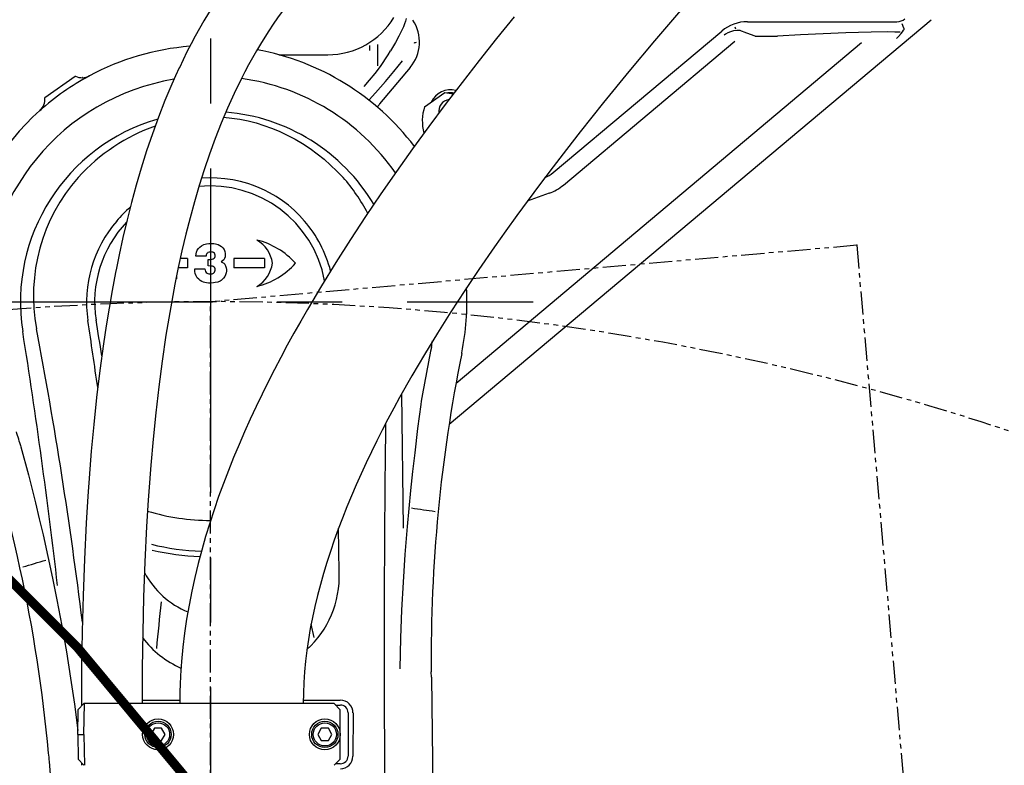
# Model space of a CAD drawing. Header units: millimetres. Extents: x -289 to 305, y -210 to 210.
# Tile 25 of 79: x -38 to -15, y -7 to 10. Entities that reach past the tile are written whole.
import ezdxf

# ---------------------------------------------------------------- set-up
doc = ezdxf.new("R2010")
doc.units = ezdxf.units.MM
doc.linetypes.add('CENTER', pattern=[12, 7.5, -1.5, 1.5, -1.5])
doc.linetypes.add('PHANTOM', pattern=[15, 7.5, -1.5, 1.5, -1.5, 1.5, -1.5])
doc.styles.get("Standard").update_dxf_attribs({"font": 'ROMANS', "bigfont": 'EXTFONT'})
doc.dimstyles.new('ISO-25', dxfattribs={"dimtxt": 2.5, "dimasz": 2.5, "dimexe": 1.25, "dimexo": 0.625, "dimtad": 1, "dimtxsty": 'Standard', "dimcen": 2.5, "dimadec": 0, "dimazin": 0, "dimtfac": 1, "dimtmove": 0, "dimatfit": 3, "dimfxl": 1, "dimarcsym": 0})

# ---------------------------------------------------------------- blocks, each defined once
blk = doc.blocks.new('DTL0019')
at = {"color": 0, "linetype": 'PHANTOM'}
for q in [(-210, 1030), (0, 0)]:
    blk.add_line((-210, 0), q, dxfattribs=at)
at = {"color": 0}
for p in [(-210, 0), (0, 0)]:
    blk.add_point(p, dxfattribs=at)
blk = doc.blocks.new('DTL0018')
at = {"color": 0, "linetype": 'Continuous', "const_width": 3}
for points in [[(1100.59, -1620.5, 1.732051), (-1706.19, 0, 1.732051)], [(352.78, 298.97, 0.277102), (-445, 1030, 0.277102)]]:
    blk.add_lwpolyline(points, format="xyb", dxfattribs=at)
at = {"color": 0, "linetype": 'PHANTOM'}
blk.add_arc((165, 0), 820, 300, 180, dxfattribs=at)
at = {"color": 0}
blk.add_blockref('DTL0019', (165, 820), dxfattribs=at)
for rotation in [185, 90.00000000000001]:
    blk.add_blockref('DTL0019', (165, 820), dxfattribs=dict(at, rotation=rotation))
blk = doc.blocks.new('DTL0020')
at = {"color": 3, "linetype": 'Continuous'}
for p, q in [((242.221176, 1210.363678), (398.298324, 1341.328033)), ((338.814865, 1340.673736), (387.20079, 1340.673736)), ((389.445114, 1338.604278), (388.925461, 1340.032135)), ((275.904465, 1291.819366), (330.535812, 1337.660431)), ((334.733139, 1339.008331), (334.95256, 1338.405426)), ((341.282455, 1335.975616), (348.604965, 1335.975616)), ((216.502029, 1333.024567), (216.502029, 1331.390778)), ((219.100387, 1326.43985), (219.100387, 1333.297272)), ((244.463943, 1223.72525), (375.814499, 1333.941437)), ((279.259445, 1287.821075), (334.772446, 1334.402008)), ((187.11293, 1330.00003), (202.999985, 1330.00003)), ((229.62828, 1325.858185), (219.737045, 1314.070343)), ((111.3311, 1316.186554), (121.160904, 1323.069366)), ((121.160904, 1323.069366), (121.274948, 1323.016266)), ((123.602951, 1322.56485), (123.562073, 1322.584381)), ((234.298202, 1313.172516), (240.851425, 1317.761017)), ((240.851425, 1317.761017), (243.577926, 1317.280304)), ((110.965683, 1313.764191), (110.969971, 1313.719147)), ((111.3311, 1316.186554), (111.342056, 1316.061188)), ((216.272537, 1315.269684), (216.33464, 1315.337921)), ((274.605942, 1285.13443), (267.549911, 1282.566193)), ((157.499985, 1264.00003), (155.178177, 1264.00003)), ((157.499985, 1264.00003), (157.499985, 1261.00003)), ((163.527176, 1264.776886), (160.228561, 1264.776886)), ((164.262314, 1261.630157), (164.262314, 1263.713531)), ((182.499985, 1264.00003), (172.499985, 1264.00003)), ((172.499985, 1264.00003), (172.499985, 1261.00003)), ((182.499985, 1264.00003), (182.499985, 1261.00003)), ((157.499985, 1261.00003), (154.531418, 1261.00003)), ((159.881332, 1260.710602), (163.179977, 1260.710602)), ((182.499985, 1261.00003), (172.499985, 1261.00003)), ((153.999985, 1257.50003), (153.80928, 1257.50003)), ((153.999985, 1258.440704), (153.999985, 1257.50003)), ((246.303573, 1233.302887), (246.353683, 1233.550812)), ((227.477035, 1176.743317), (226.9449, 1220.375885)), ((238.62297, 1181.294464), (238.67247, 1181.287628)), ((206.669052, 1162.481842), (206.445633, 1176.733185)), ((103.488739, 1162.719635), (103.536774, 1162.733795)), ((198.531784, 1141.370026), (197.562912, 1145.707184)), ((236.486954, 1128.506012), (236.468185, 1130.255524)), ((236.486954, 1128.506012), (239.952041, 844.389954)), ((124, 1120.00003), (122.070419, 1118.070465)), ((123.199997, 1120.00003), (123.199997, 1119.199982)), ((124.123413, 1120.00003), (124, 1120.00003)), ((124, 1110.00003), (124.123413, 1120.00003)), ((204.999985, 1120.00003), (124.123413, 1120.00003)), ((142.975952, 1121.080231), (142.800293, 1121.076446)), ((143, 1121.090118), (155.003769, 1121.090118)), ((195.004928, 1121.090118), (206.999985, 1121.090118)), ((206.999985, 1118.00003), (204.999985, 1120.00003)), ((205.486801, 1119.513214), (206.999985, 1119.513214)), ((122, 1110.00003), (122.070419, 1118.070465)), ((206.999985, 1102.00003), (206.999985, 1118.00003)), ((209.513199, 1117.00003), (209.513199, 1103.00003)), ((211.116806, 1116.93631), (211.097275, 1102.955597)), ((122, 1110.00003), (124, 1110.00003)), ((122, 1110.00003), (122.070419, 1101.929596)), ((124, 1110.00003), (124.123413, 1100.00003)), ((146.845306, 1112.00003), (145.690597, 1110.00003)), ((145.690597, 1110.00003), (146.845306, 1108.00003)), ((149.154709, 1112.00003), (146.845306, 1112.00003)), ((150.309402, 1110.00003), (149.154709, 1112.00003)), ((149.154709, 1108.00003), (150.309402, 1110.00003)), ((200.845321, 1112.00003), (199.690597, 1110.00003)), ((199.690597, 1110.00003), (200.845321, 1108.00003)), ((203.154709, 1112.00003), (200.845321, 1112.00003)), ((204.309402, 1110.00003), (203.154709, 1112.00003)), ((203.154709, 1108.00003), (204.309402, 1110.00003)), ((146.845306, 1108.00003), (149.154709, 1108.00003)), ((200.845321, 1108.00003), (203.154709, 1108.00003)), ((124, 1100.00003), (122.070419, 1101.929596)), ((123.199997, 1100.799957), (123.199997, 1100.00003)), ((206.999985, 1102.00003), (204.999985, 1100.00003)), ((206.999985, 1100.486847), (205.486801, 1100.486847))]:
    blk.add_line(p, q, dxfattribs=at)
for points in [[(263.244369, 1342.277252), (257.564499, 1335.218292), (251.961349, 1328.132721), (246.440292, 1321.021637), (241.004715, 1313.883087), (235.655441, 1306.711578), (230.393051, 1299.499664), (225.22203, 1292.244659), (220.148239, 1284.944977), (215.176346, 1277.596466), (210.31044, 1270.192657), (205.554245, 1262.724518), (200.910934, 1255.179962), (196.385788, 1247.547272), (194.171127, 1243.696808), (191.992203, 1239.825958), (189.849594, 1235.932403), (187.746078, 1232.017731), (185.681106, 1228.076813), (183.658981, 1224.113678), (181.676468, 1220.117462), (179.741134, 1216.098053), (177.846634, 1212.036529), (176.00444, 1207.950958), (174.205643, 1203.814484), (172.465133, 1199.653107), (170.778549, 1195.448395), (169.156692, 1191.218292), (167.602524, 1186.961822), (166.119736, 1182.680084), (164.711716, 1178.372589), (163.382278, 1174.040192), (162.131759, 1169.671051), (160.968063, 1165.277862), (159.887894, 1160.830231), (158.903732, 1156.36026), (158.01384, 1151.837189), (157.231216, 1147.294464), (156.562362, 1142.747467), (156.004318, 1138.185089), (155.562729, 1133.642242), (155.254349, 1129.089386), (155.1306, 1126.06131), (155.075546, 1124.041412), (154.999985, 1120.00003)], [(317.117355, 1344.327179), (308.724167, 1334.487091), (300.405746, 1324.525665), (292.210983, 1314.484405), (284.684921, 1305.037628), (280.236191, 1299.341705), (275.883529, 1293.679596), (271.53276, 1287.924591), (267.811569, 1282.921051), (264.172226, 1277.948395), (260.586166, 1272.966095), (256.946213, 1267.817535), (251.886154, 1260.493317), (247.291092, 1253.652252), (242.819961, 1246.798126), (238.470657, 1239.916412), (234.247024, 1232.99942), (230.155441, 1226.041901), (226.211532, 1219.052887), (224.299515, 1215.548614), (222.429123, 1212.037384), (220.601974, 1208.519562), (218.818893, 1204.993561), (217.081436, 1201.459259), (215.390487, 1197.914703), (213.74736, 1194.358795), (212.153549, 1190.790314), (210.610824, 1187.207916), (209.122848, 1183.614899), (207.694534, 1180.017609), (206.329819, 1176.421295), (205.031509, 1172.828155), (203.802597, 1169.241363), (202.644821, 1165.660797), (201.559952, 1162.08609), (200.549637, 1158.516266), (199.615341, 1154.949005), (198.758774, 1151.381622), (197.981857, 1147.810821), (197.288437, 1144.242096), (196.683395, 1140.689239), (196.169662, 1137.162384), (195.748855, 1133.667145), (195.421493, 1130.205963), (195.187607, 1126.777618), (195.047043, 1123.377838), (194.999985, 1120.00003)], [(195.774887, 1381.054352), (193.591293, 1379.0961), (191.447128, 1377.105987), (189.343918, 1375.084503), (187.282516, 1373.03128), (185.26329, 1370.946075), (183.285812, 1368.828155), (181.349411, 1366.6763), (179.454513, 1364.490997), (177.552109, 1362.212555), (175.694687, 1359.900787), (174.378616, 1358.207306), (171.8181, 1354.771515), (169.352707, 1351.273224), (166.98146, 1347.715362), (164.318954, 1343.471222), (162.848007, 1341.003204), (161.417618, 1338.512237), (160.026443, 1335.997833), (158.674118, 1333.461456), (157.359726, 1330.903595), (156.082596, 1328.325104), (154.8824, 1325.74173)], [(208.737839, 1366.353302), (206.800461, 1364.615875), (204.904953, 1362.856598), (203.051254, 1361.07486), (201.238876, 1359.269684), (199.467026, 1357.440094), (197.734176, 1355.584137), (196.038742, 1353.700104), (194.380356, 1351.787506), (192.775741, 1349.867096), (191.206528, 1347.917999), (189.673233, 1345.941559), (188.175033, 1343.937042), (186.711532, 1341.904694), (185.282547, 1339.845123), (183.887527, 1337.758209), (182.52626, 1335.644928), (181.169845, 1333.458893), (179.84761, 1331.246002), (178.558426, 1329.005646), (177.301773, 1326.738434), (176.077041, 1324.444611), (174.883652, 1322.12442), (172.589035, 1317.407745)], [(228.381058, 1341.7659), (228.116562, 1340.806915), (227.830673, 1339.993805), (227.440384, 1339.020538), (226.950424, 1337.924713), (225.971908, 1335.975983), (224.835312, 1333.938629), (223.233566, 1331.247345)], [(336.434616, 1337.846832), (335.343429, 1337.825104), (334.328476, 1337.683502), (333.390243, 1337.43399), (332.528, 1337.085602), (331.740341, 1336.644562), (331.341781, 1336.366241)], [(341.290207, 1335.970489), (338.581711, 1336.992218), (336.418381, 1337.849518)], [(388.323715, 1337.253448), (386.587448, 1337.318756), (384.261459, 1337.347198), (378.894821, 1337.301544), (374.837997, 1337.209747), (370.643417, 1337.079742), (363.363632, 1336.78714), (355.995468, 1336.415069), (348.616012, 1335.968048)], [(387.042709, 1335.243561), (387.690475, 1335.886261), (388.579086, 1336.841095), (389.056015, 1337.417877), (389.395859, 1337.902496), (389.526596, 1338.143341), (389.594711, 1338.338287), (389.600326, 1338.469025), (389.583481, 1338.51944), (389.533249, 1338.575592), (389.452804, 1338.608185)], [(214.724533, 1319.664093), (216.495529, 1321.723663), (218.246506, 1323.883331), (219.997482, 1326.211578), (220.848923, 1327.424103), (221.679031, 1328.670319), (222.483444, 1329.951202), (223.257492, 1331.266998)], [(216.334518, 1315.340485), (218.408127, 1317.655914), (221.616928, 1321.32254), (224.367294, 1324.572296), (227.138962, 1327.981476)], [(154.842056, 1325.726837), (153.637558, 1323.109772), (152.468185, 1320.474762), (150.232162, 1315.153961), (148.128387, 1309.771393), (146.151108, 1304.333649), (144.294754, 1298.847443), (142.553543, 1293.318146), (140.921814, 1287.750763), (139.39386, 1282.149078), (137.964203, 1276.516144), (136.62764, 1270.854767), (135.379349, 1265.167877), (134.526672, 1260.8909), (134.262558, 1259.466583)], [(172.589035, 1317.407745), (170.436447, 1312.645172), (168.397568, 1307.793243), (166.468857, 1302.858429), (164.646713, 1297.84732), (162.927536, 1292.766388), (161.30748, 1287.621612), (159.782638, 1282.418732), (158.348862, 1277.162384), (157.002212, 1271.856354), (155.738754, 1266.504547), (154.554794, 1261.110748), (153.446884, 1255.678741)], [(169.216415, 1309.784332), (171.871506, 1309.508942), (174.509109, 1309.103058), (177.12297, 1308.569244), (179.707016, 1307.910187), (182.255661, 1307.129181), (184.763534, 1306.229523), (187.225723, 1305.21524), (189.816696, 1304.001251), (192.344528, 1302.663849), (194.804336, 1301.207794), (197.191513, 1299.638214), (199.501724, 1297.959869), (201.730942, 1296.177521), (203.87532, 1294.296173), (205.931381, 1292.320465), (207.895798, 1290.254913)], [(195.416183, 1276.145904), (193.794144, 1277.960236), (192.057724, 1279.667999), (190.214645, 1281.262726), (188.273086, 1282.738678), (186.241379, 1284.090362), (184.128189, 1285.313385), (182.430099, 1286.174835), (180.69194, 1286.95401), (178.917953, 1287.649567), (177.112289, 1288.260162), (175.89302, 1288.619537), (174.662857, 1288.940338), (172.174881, 1289.465485), (169.658493, 1289.834259), (167.123825, 1290.045441), (164.580917, 1290.098419), (162.039871, 1289.993317)], [(160.228561, 1264.776886), (160.295151, 1265.502228), (160.449692, 1266.117218), (160.707138, 1266.702301), (161.087387, 1267.263214), (161.559646, 1267.749542), (162.105209, 1268.152985), (162.846054, 1268.524689), (163.641434, 1268.765289), (164.462082, 1268.892731), (165.473434, 1268.919586), (166.021469, 1268.876495), (166.564194, 1268.791412), (167.024032, 1268.680694), (167.467575, 1268.531891), (168.018783, 1268.272736), (168.528732, 1267.933136), (168.973923, 1267.515289), (169.383285, 1266.946075), (169.649032, 1266.312042), (169.767685, 1265.622833), (169.768844, 1265.091949), (169.692734, 1264.567902), (169.521103, 1264.06839), (169.241684, 1263.610992), (168.876083, 1263.236725), (168.431686, 1262.937775)], [(164.262314, 1263.713531), (164.662643, 1263.716949), (165.062057, 1263.743927), (165.557113, 1263.837677), (165.794906, 1263.925568), (166.110397, 1264.128937), (166.337692, 1264.402008), (166.466781, 1264.734405), (166.48851, 1265.092316), (166.401687, 1265.440826), (166.216415, 1265.740631), (165.951095, 1265.967316), (165.706619, 1266.073395), (165.530136, 1266.113922), (165.169632, 1266.143585), (164.863724, 1266.135651), (164.563644, 1266.090851), (164.14714, 1265.925568), (163.962326, 1265.794708), (163.807327, 1265.634064), (163.689133, 1265.443512), (163.604843, 1265.226837), (163.527176, 1264.776886)], [(168.431686, 1262.937775), (168.856186, 1262.745026), (169.235885, 1262.488678), (169.563614, 1262.156525), (169.740707, 1261.898712), (169.880173, 1261.616974), (170.057358, 1261.013458), (170.127609, 1260.462067), (170.126877, 1259.913361), (170.053024, 1259.364288), (169.875625, 1258.750397), (169.597641, 1258.170074), (169.223678, 1257.64798), (168.765182, 1257.204864), (168.429123, 1256.960113), (168.071884, 1256.749664), (167.311874, 1256.427154), (166.510483, 1256.219757), (165.957138, 1256.133209), (164.854782, 1256.072418), (164.285934, 1256.095123), (163.716965, 1256.157989), (163.158859, 1256.27005), (162.681015, 1256.415924), (162.217544, 1256.610382), (161.652298, 1256.934601), (161.143661, 1257.338776), (160.706192, 1257.820221), (160.318405, 1258.444855), (160.054611, 1259.132843), (159.915756, 1259.854645), (159.881332, 1260.710602)], [(134.214783, 1259.458282), (133.129745, 1253.728912), (132.120193, 1247.982086), (131.182388, 1242.220367), (130.31282, 1236.445953), (129.129089, 1227.764923), (128.080749, 1219.065704), (127.157974, 1210.352569), (126.351761, 1201.628448), (125.875015, 1195.807648), (125.573074, 1191.441559), (125.486496, 1189.987335)], [(163.179977, 1260.710602), (163.228805, 1260.275543), (163.356979, 1259.856476), (163.574539, 1259.517486), (163.888412, 1259.261627), (164.135849, 1259.143097), (164.395218, 1259.070953), (164.737778, 1259.030914), (165.091171, 1259.029694), (165.504074, 1259.083404), (165.703415, 1259.145294), (165.97319, 1259.293365), (166.240433, 1259.558868), (166.419662, 1259.890533), (166.493851, 1260.265167), (166.458053, 1260.646881), (166.33464, 1260.969757), (166.129593, 1261.244293), (165.878403, 1261.421173), (165.586105, 1261.526031), (165.134109, 1261.60025), (164.262314, 1261.630157)], [(153.446884, 1255.678741), (152.411636, 1250.212189), (151.445877, 1244.714508), (150.546554, 1239.188995), (149.315719, 1230.854767), (148.218475, 1222.474029), (147.24588, 1214.053863), (146.389648, 1205.600616), (145.642059, 1197.118683), (144.996017, 1188.612091)], [(233.039047, 1216.754669), (232.043014, 1208.971832), (231.101517, 1201.166656), (230.41365, 1195.086212), (229.768295, 1188.994659), (229.191849, 1183.13858), (228.660019, 1177.273712), (227.937118, 1168.277252), (227.331222, 1159.268707), (226.848556, 1150.252838), (226.494339, 1141.23233), (226.257614, 1131.237579)], [(103.60289, 1203.103058), (105.988174, 1194.060089), (108.274628, 1184.979889), (109.53215, 1179.77652), (110.752106, 1174.561676), (112.317764, 1167.590729), (113.810806, 1160.60025), (115.228226, 1153.591461), (116.825592, 1145.158966), (118.306015, 1136.705109), (119.665817, 1128.232819), (120.901748, 1119.744415), (122.01094, 1111.241119)], [(125.444153, 1189.983673), (125.245285, 1187.070587), (124.711883, 1178.3284), (124.139572, 1166.666046), (123.713623, 1154.999664), (123.422012, 1143.331451), (123.254013, 1131.664093), (123.199997, 1120.00003)], [(144.996017, 1188.612091), (144.802093, 1185.771637), (144.281372, 1177.237457), (143.72168, 1165.831818), (143.304367, 1154.400543), (143.018219, 1142.948517), (142.853134, 1131.480133), (142.800003, 1120.00003)]]:
    blk.add_lwpolyline(points, dxfattribs=at)
for centre, radius in [((148, 1110.00003), 5), ((148, 1110.00003), 4.25), ((148, 1110.00003), 3.75), ((201.999985, 1110.00003), 5), ((201.999985, 1110.00003), 4.25), ((201.999985, 1110.00003), 3.75)]:
    blk.add_circle(centre, radius, dxfattribs=at)
for centre, radius, start, end in [((202.992966, 1354.991852), 24.992464, 270.016083, 328.68013), ((219.781814, 1334.12149), 12.862683, 319.898966, 33.315733), ((338.805527, 1327.819611), 12.856353, 89.905869, 130.094121), ((387.191635, 1344.795807), 4.119918, 270.291264, 309.708733), ((164.999985, 1250.00003), 83, 94.63531, 118.211231), ((231.286484, 1333.472687), 0.48223, 127.79956, 146.958569), ((228.678451, 1345.115143), 11.49821, 281.603901, 285.210467), ((164.999985, 1250.00003), 83, 37.332298, 79.54034), ((164.999985, 1250.00003), 83, 118.211231, 131.78876), ((123.395675, 1327.560211), 5.014347, 244.980994, 298.184589), ((164.991684, 1250.029327), 72.962925, 99.33946, 181.90626), ((164.991684, 1250.029327), 72.962925, 34.859554, 82.135347), ((242.634323, 1311.727936), 6.87868, 75.031226, 154.87428), ((242.654587, 1311.699005), 6, 78.886957, 99.471248), ((106.346817, 1315.622467), 5.014344, 311.815389, 5.019021), ((226.750809, 1308.221832), 9.123352, 140.319201, 148.176952), ((242.654587, 1311.699005), 3.8, 96.789033, 189.290883), ((164.999985, 1250.00003), 83, 131.78876, 199.297574), ((164.997421, 1250.030304), 61.548579, 30.828892, 85.438659), ((248.553512, 1308.504791), 15, 161.869896, 195.214009), ((164.997421, 1250.030304), 61.548579, 106.130703, 188.997772), ((269.331467, 1299.643463), 10.21817, 292.544, 310), ((164.606735, 1252.10379), 57.716009, 27.359994, 41.36477), ((165.002914, 1249.965729), 37.543979, 10.538379, 95.789804), ((269.331467, 1299.643463), 15.437514, 290, 310), ((163.704513, 1251.740997), 37.995046, 130.576032, 140.034902), ((165.041183, 1249.857941), 40.221562, 139.147906, 188.468965), ((165.002914, 1249.965729), 37.543979, 136.43281, 188.997799), ((164.959122, 1249.854889), 40.222037, 14.646815, 40.851901), ((175.072464, 1261.29837), 10, 6.901855, 60.478279), ((173.946396, 1245.744049), 25, 42.085614, 75.986872), ((175.072464, 1263.701691), 10, 299.521721, 353.098145), ((173.946396, 1279.256012), 25, 284.013128, 317.914386), ((164.999985, 1250.00003), 83, 348.569281, 3.131433), ((-2035.011917, 915.350494), 2185.118754, 8.073641, 8.6489), ((-1879.493729, 926.267731), 2032.456021, 8.666077, 8.997693), ((-1879.55806, 926.259186), 2008.451416, 6.632298, 8.997693), ((-1358.253128, 963.245148), 1493.008508, 7.044386, 10.733168), ((165.030319, 1249.997467), 72.962925, 348.303599, 350.023004), ((710.861252, 1136.937653), 484.454076, 168.297077, 170.517367), ((732.989792, 1134.857941), 496.542937, 168.564738, 180.531083), ((-381.85939, 1058.153229), 496.534527, 5.293291, 19.303042), ((5798.049728, 1138.124176), 5576.850441, 179.255501, 180.699666), ((-359.977539, 1062.8909), 484.331659, 16.827506, 17.4315), ((881.952011, 5717.215973), 4580.564251, 261.817875, 261.915246), ((165.002304, 1249.969635), 70.711246, 253.211024, 269.993529), ((165.003708, 1249.950836), 80.721119, 256.271556, 267.885706), ((165.002609, 1249.965729), 82.496837, 256.774122, 267.60536), ((-927.020096, 4641.490387), 3626.97457, 286.518018, 286.641712), ((-5603.431717, 1723.427032), 5780.727891, 354.185432, 354.33599), ((207.026169, 1116.999176), 4.080736, 359.457564, 90.029482), ((207.024338, 1117.024322), 2.47878, 0, 90.000003), ((-454.28505, 1051.439239), 569.270741, 5.019306, 5.293677), ((-1879.527786, 926.262848), 2000, 357.198075, 5.0193), ((207.024338, 1102.975738), 2.47878, 269.999997, 0), ((207.026657, 1102.961578), 4.061079, 269.969364, 359.565914)]:
    blk.add_arc(centre, radius, start, end, dxfattribs=at)
for centre, major_axis, ratio, start_param, end_param in [((159.82695, 1253.381378), (-31.459488, -48.876343), 0.90419, 3.9976922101, 4.5291883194), ((164.951095, 1252.000275), (-1.847359, -57.640808), 0.993615, 4.019230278, 4.9306570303), ((168.4832, 1176.860748), (-1.997742, -29.337555), 0.970172, 5.292488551, 5.9626321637), ((175.399216, 1162.489899), (8.580612, -31.732574), 0.948299, 0.4497287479, 1.3200930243), ((167.468551, 1161.67984), (-3.821465, -32.421265), 0.950044, 5.4978532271, 6.0073909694)]:
    blk.add_ellipse(centre, major_axis=major_axis, ratio=ratio, start_param=start_param, end_param=end_param, dxfattribs=at)
blk = doc.blocks.new('_OPEN30')
at = {"color": 0, "linetype": 'ByBlock', "lineweight": -2}
for p, q in [((-1, 0.267949), (0, 0)), ((0, 0), (-1, -0.267949)), ((0, 0), (-1, 0))]:
    blk.add_line(p, q, dxfattribs=at)
blk = doc.blocks.new('*D40')
at = {"color": 0, "lineweight": -2}
for p, q in [((100.333, -52.754), (100.333, 88.546)), ((-42.109, 87.474), (97.333, 87.474))]:
    blk.add_line(p, q, dxfattribs=at)
at = {"layer": 'Defpoints', "color": 0}
for p in [(-45.109, 88.545), (100.333, 87.473), (100.333, -55.294)]:
    blk.add_point(p, dxfattribs=at)
at = {"color": 0, "lineweight": -2, "xscale": 3, "yscale": 3, "zscale": 3}
for p, rotation in [((-45.109, 87.474), 180), ((100.333, 87.474), 360)]:
    blk.add_blockref('_OPEN30', p, dxfattribs=dict(at, rotation=rotation))
at = {"color": 0, "insert": (27.613, 89.895), "char_height": 3.2, "attachment_point": 5}
blk.add_mtext('2036.2', dxfattribs=at)
blk = doc.blocks.new('*D41')
at = {"color": 0, "lineweight": -2}
for p, q in [((-45.109, -43.842), (-45.109, 88.545)), ((-36.323, 32.378), (-42.109, 32.378))]:
    blk.add_line(p, q, dxfattribs=at)
at = {"layer": 'Defpoints', "color": 0}
for p in [(-45.109, 32.378), (-33.323, 11.46), (-45.109, -46.382)]:
    blk.add_point(p, dxfattribs=at)
at = {"color": 0, "lineweight": -2, "xscale": 3, "yscale": 3, "zscale": 3, "rotation": 180}
blk.add_blockref('_OPEN30', (-45.109, 32.378), dxfattribs=at)
at = {"color": 0, "lineweight": -2, "xscale": 3, "yscale": 3, "zscale": 3}
blk.add_blockref('_OPEN30', (-33.323, 32.378), dxfattribs=at)
at = {"color": 0, "insert": (-40.057, 34.792), "char_height": 3.2, "attachment_point": 5}
blk.add_mtext('165', dxfattribs=at)
blk = doc.blocks.new('*D45')
at = {"color": 7, "linetype": 'Continuous'}
for p, q in [((-33.323, 48.85), (-36.403, 49.566)), ((-33.323, 48.85), (-36.349, 47.93)), ((-76.356, -11.722), (-76.483, -8.563)), ((-76.356, -11.722), (-78.046, -9.049))]:
    blk.add_line(p, q, dxfattribs=at)
blk.add_arc((-33.323, 3.278), 45.572, 90, 199.217, dxfattribs=at)
at = {"layer": 'Defpoints', "color": 0}
for p in [(-56.109, 42.743), (-33.323, 11.46), (-48.323, 3.278), (-33.323, 3.278)]:
    blk.add_point(p, dxfattribs=at)
at = {"color": 7, "insert": (-72.261, 28.83), "char_height": 3.2, "attachment_point": 7, "rotation": 51.4}
blk.add_mtext('\\W1;90°', dxfattribs=at)
blk = doc.blocks.new('*D46')
at = {"color": 7, "linetype": 'Continuous'}
for p, q in [((-33.323, 48.85), (-30.243, 49.566)), ((-33.323, 48.85), (-30.298, 47.93)), ((-14.63, -38.284), (-12.248, -36.204)), ((-14.63, -38.284), (-11.527, -37.674))]:
    blk.add_line(p, q, dxfattribs=at)
blk.add_arc((-33.323, 3.278), 45.572, 294.217, 90, dxfattribs=at)
at = {"layer": 'Defpoints', "color": 0}
for p in [(-33.323, 11.46), (-33.323, 3.278), (7.402, -17.175), (-28.965, -46.532)]:
    blk.add_point(p, dxfattribs=at)
at = {"color": 7, "insert": (-15.948, 46.678), "char_height": 3.2, "attachment_point": 7, "rotation": 330.9}
blk.add_mtext('\\W1;175°', dxfattribs=at)
blk = doc.blocks.new('*D48')
at = {"color": 0, "lineweight": -2}
for p, q in [((-30.783, 78.363), (115.095, 78.363)), ((114.023, -83.008), (114.023, 75.363))]:
    blk.add_line(p, q, dxfattribs=at)
at = {"layer": 'Defpoints', "color": 0}
for p in [(-33.323, 78.363), (114.023, 78.363), (105.753, -86.008)]:
    blk.add_point(p, dxfattribs=at)
at = {"color": 0, "lineweight": -2, "xscale": 3, "yscale": 3, "zscale": 3}
for p, rotation in [((114.023, 78.363), 89.99999999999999), ((114.023, -86.008), 270)]:
    blk.add_blockref('_OPEN30', p, dxfattribs=dict(at, rotation=rotation))
at = {"color": 0, "insert": (111.602, -3.822), "char_height": 3.2, "attachment_point": 5, "rotation": 90}
blk.add_mtext('2301.2', dxfattribs=at)

msp = doc.modelspace()

# ---------------------------------------------------------------- linework, layer by layer
at = {"color": 7, "linetype": 'CENTER'}
for p, q in [((-33.323, 78.363), (-33.323, -57.467)), ((-40.78, 3.278), (-25.866, 3.278))]:
    msp.add_line(p, q, dxfattribs=at)

# ---------------------------------------------------------------- block references
at = {"color": 140, "xscale": 0.071428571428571, "yscale": 0.071428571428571, "zscale": 0.071428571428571}
msp.add_blockref('DTL0018', (-45.109, -55.294), dxfattribs=at)
at = {"color": 7, "xscale": 0.071428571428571, "yscale": 0.071428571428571, "zscale": 0.071428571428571}
msp.add_blockref('DTL0020', (-45.109, -86.008), dxfattribs=at)

# ---------------------------------------------------------------- dimensions: what is measured, and where the dimension line sits
at = {"color": 7}
for base, p1, p2, angle, text, picture, middle in [((100.333, 87.474), (-45.109, 88.545), (100.333, -55.294), 180, '2036.2', '*D40', (27.613, 87.474)), ((114.023, 78.363), (105.753, -86.008), (-33.323, 78.363), 270, '2301.2', '*D48', (114.023, -3.822))]:
    dim = msp.add_linear_dim(base=base, p1=p1, p2=p2, angle=angle, text=text, dimstyle='ISO-25', override={"dimtxt": 3.2, "dimasz": 3, "dimexe": 1.071429, "dimexo": 2.54, "dimgap": 0.8, "dimtad": 1, "dimtih": 0, "dimtoh": 0, "dimdec": 1, "dimdsep": 46, "dimblk1": 'OPEN30', "dimblk2": 'OPEN30', "dimsah": 1, "dimse1": 1, "dimse2": 0, "dimtmove": 0}, dxfattribs=at)
    dim.commit()
    dim.dimension.update_dxf_attribs({"geometry": picture, "text_midpoint": middle, "dimtype": 160})
dim = msp.add_linear_dim(base=(-45.109, 32.378), p1=(-33.323, 11.46), p2=(-45.109, -46.382), text='165', dimstyle='ISO-25', override={"dimtxt": 3.2, "dimasz": 3, "dimexe": 56.166913, "dimexo": 2.54, "dimgap": 0.8, "dimtad": 1, "dimtih": 0, "dimtoh": 0, "dimdec": 0, "dimdsep": 46, "dimblk1": 'OPEN30', "dimblk2": 'OPEN30', "dimsah": 1, "dimse1": 1, "dimse2": 0, "dimtmove": 0}, dxfattribs=at)
dim.commit()
dim.dimension.update_dxf_attribs({"geometry": '*D41', "text_midpoint": (-40.057, 32.378), "dimtype": 160})
for base, p1, p2, text, picture, middle in [((7.402, -17.175), (-28.965, -46.532), (-33.323, 11.46), '175°', '*D46', (-11.144, 43.089)), ((-56.109, 42.743), (-33.323, 11.46), (-48.323, 3.278), '90°', '*D45', (-68.925, 31.725))]:
    dim = msp.add_angular_dim_3p(base=base, center=(-33.323, 3.278), p1=p1, p2=p2, text=text, dimstyle='ISO-25', override={"dimtxt": 3.2, "dimasz": 3, "dimexe": 1.071429, "dimexo": 2.54, "dimgap": 0.8, "dimtad": 1, "dimtih": 0, "dimtoh": 0, "dimdsep": 46, "dimblk1": 'OPEN30', "dimblk2": 'OPEN30', "dimsah": 1, "dimse1": 1, "dimse2": 1, "dimaunit": 1, "dimadec": 0, "dimtmove": 0}, dxfattribs=at)
    dim.commit()
    dim.dimension.update_dxf_attribs({"geometry": picture, "text_midpoint": middle, "dimtype": 165})

doc.saveas('drawing.dxf')
